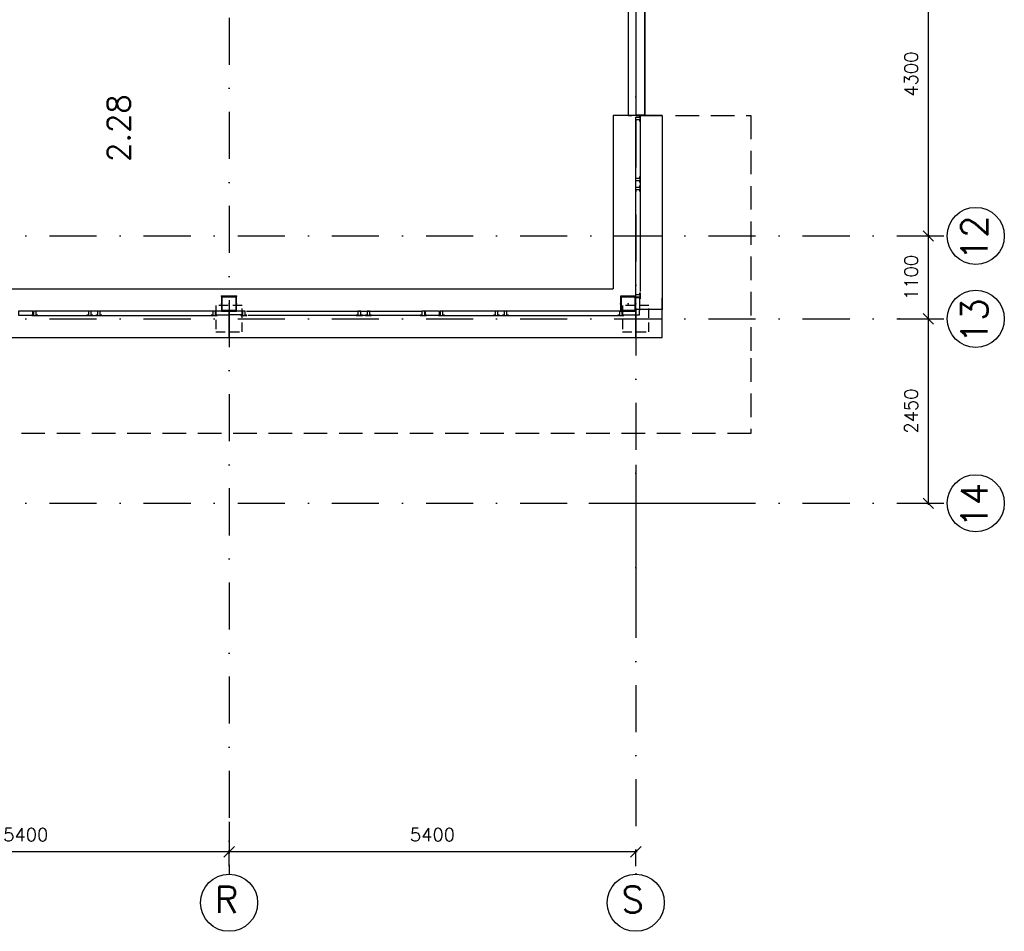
# Model space of a CAD drawing. Extents: x -33346 to 151546, y -8083 to 129543.
# Tile 32 of 68: x 62802 to 75876, y 24112 to 36219. Entities that reach past the tile are written whole.
import ezdxf

# ---------------------------------------------------------------- set-up
doc = ezdxf.new("R2010")
doc.units = 0
doc.header["$LTSCALE"] = 50
doc.header["$MEASUREMENT"] = 0
doc.header["$PDSIZE"] = -1
for name, pattern in [('DASHDOT', [25, 12.5, -6.25, 0, -6.25]), ('DASHED', [0.75, 0.5, -0.25]), ('DD1', [2.66667, 1.66667, -0.5, 0, -0.5]), ('HIDDEN', [9.375, 6.25, -3.125]), ('XREF2$0$DASHDOT', [25, 12.5, -6.25, 0, -6.25])]:
    doc.linetypes.add(name, pattern=pattern)
doc.layers.get('0').update_dxf_attribs({"linetype": 'CONTINUOUS'})
doc.layers.get('DEFPOINTS').update_dxf_attribs({"linetype": 'CONTINUOUS'})
for name, color, linetype in [('1', 7, 'CONTINUOUS'), ('_BESTAAND_ONGEWIJZIGD', 8, 'CONTINUOUS'), ('A--A28--_F-2--', 7, 'CONTINUOUS'), ('A--L21--', 3, 'CONTINUOUS'), ('A--L22--SOLID', 111, 'CONTINUOUS'), ('A--L28--', 7, 'CONTINUOUS'), ('A--L28--_F-2--', 7, 'CONTINUOUS'), ('A--L31--', 2, 'CONTINUOUS'), ('A--T$1A-_F123-_RNR', 4, 'CONTINUOUS'), ('A--T01A-70_TEKST', 5, 'CONTINUOUS'), ('L1', 1, 'CONTINUOUS'), ('STRAMIEN', 1, 'DD1'), ('X--LR---_CP', 7, 'CONTINUOUS'), ('XREF2$0$A--L$7A1-_STRAMIEN', 1, 'CONTINUOUS'), ('XREF2$0$A--L$7A3-_STRAMIEN', 3, 'CONTINUOUS'), ('XREF2$0$A--M$1A-_F123-', 1, 'CONTINUOUS'), ('XREF2$0$A--T$7A8-_STRAMIEN', 8, 'XREF2$0$DASHDOT')]:
    doc.layers.add(name, color=color, linetype=linetype)
doc.styles.add('ALFA-0_25', font='ROMANS')
doc.styles.add('XREF2$0$HIEMSTRA', font='romans.shx')
doc.dimstyles.new('XREF2$0$STANDARD', dxfattribs={"dimscale": 70, "dimtxt": 2.5, "dimasz": 2, "dimexe": 0.3, "dimexo": 0.3, "dimgap": 2, "dimtad": 1, "dimdec": 0, "dimzin": 0, "dimtxsty": 'XREF2$0$HIEMSTRA', "dimblk1": 'XREF2$0$_OBLIQUE', "dimblk2": 'XREF2$0$_OBLIQUE', "dimsah": 1, "dimcen": -0.09, "dimdle": 0.3, "dimclrd": 1, "dimclre": 1, "dimclrt": 4, "dimazin": 3, "dimtfac": 1, "dimtdec": 4, "dimtix": 1, "dimtofl": 0, "dimtmove": 0, "dimatfit": 3, "dimtvp": 625, "dimtolj": 1, "dimtzin": 0})

# ---------------------------------------------------------------- blocks, each defined once
blk = doc.blocks.new('6432')
at = {"layer": '1', "color": 1, "linetype": 'CONTINUOUS'}
blk.add_line((0, 0), (0, 80), dxfattribs=at)
at = {"layer": '_BESTAAND_ONGEWIJZIGD', "linetype": 'CONTINUOUS'}
blk.add_lwpolyline([(0, 0), (-4, 0), (-4, 22), (-57, 22), (-57, 58), (-4, 58), (-4, 80), (0, 80)], close=True, dxfattribs=at)
blk = doc.blocks.new('*U898')
at = {"layer": 'A--L21--', "color": 8, "linetype": 'CONTINUOUS'}
for points in [[(0, 0), (-50, 0), (-50, -2600), (0, -2600)], [(0, 0), (50, 0), (50, -2600), (0, -2600)]]:
    blk.add_lwpolyline(points, dxfattribs=at)
blk = doc.blocks.new('XREF2$0$_OBLIQUE')
at = {"color": 0, "linetype": 'BYBLOCK'}
blk.add_line((-0.5, -0.5), (0.5, 0.5), dxfattribs=at)
blk = doc.blocks.new('*D997')
at = {"color": 1, "linetype": 'BYBLOCK'}
for p, q in [((-916, 5400), (-952, 5400)), ((-931, 5421), (-931, 1079)), ((-916, 1100), (-952, 1100))]:
    blk.add_line(p, q, dxfattribs=at)
at = {"layer": 'DEFPOINTS', "color": 0, "linetype": 'BYBLOCK'}
for p in [(-895, 5400), (-931, 1100), (-895, 1100)]:
    blk.add_point(p, dxfattribs=at)
at = {"color": 1, "linetype": 'BYBLOCK', "xscale": 140, "yscale": 140, "zscale": 140}
for p, rotation in [((-931, 5400), 90), ((-931, 1100), 270)]:
    blk.add_blockref('XREF2$0$_OBLIQUE', p, dxfattribs=dict(at, rotation=rotation))
at = {"color": 4, "linetype": 'BYBLOCK', "insert": (-1159, 3250), "char_height": 175, "attachment_point": 5, "rotation": 90, "style": 'XREF2$0$HIEMSTRA'}
blk.add_mtext('\\A1;4300', dxfattribs=at)
blk = doc.blocks.new('*D998')
at = {"color": 1, "linetype": 'BYBLOCK'}
for p, q in [((-1018, 1100), (-910, 1100)), ((-931, 1121), (-931, -21)), ((-1018, 0), (-910, 0))]:
    blk.add_line(p, q, dxfattribs=at)
at = {"layer": 'DEFPOINTS', "color": 0, "linetype": 'BYBLOCK'}
for p in [(-1039, 1100), (-1039, 0), (-931, 0)]:
    blk.add_point(p, dxfattribs=at)
at = {"color": 1, "linetype": 'BYBLOCK', "xscale": 140, "yscale": 140, "zscale": 140}
for p, rotation in [((-931, 1100), 90), ((-931, 0), 270)]:
    blk.add_blockref('XREF2$0$_OBLIQUE', p, dxfattribs=dict(at, rotation=rotation))
at = {"color": 4, "linetype": 'BYBLOCK', "insert": (-1159, 550), "char_height": 175, "attachment_point": 5, "rotation": 90, "style": 'XREF2$0$HIEMSTRA'}
blk.add_mtext('\\A1;1100', dxfattribs=at)
blk = doc.blocks.new('*D999')
at = {"color": 1, "linetype": 'BYBLOCK'}
for p, q in [((-931, 21), (-931, -2471)), ((-1054, 0), (-910, 0)), ((-1054, -2450), (-910, -2450))]:
    blk.add_line(p, q, dxfattribs=at)
at = {"layer": 'DEFPOINTS', "color": 0, "linetype": 'BYBLOCK'}
for p in [(-1075, 0), (-1075, -2450), (-931, -2450)]:
    blk.add_point(p, dxfattribs=at)
at = {"color": 1, "linetype": 'BYBLOCK', "xscale": 140, "yscale": 140, "zscale": 140}
for p, rotation in [((-931, 0), 90), ((-931, -2450), 270)]:
    blk.add_blockref('XREF2$0$_OBLIQUE', p, dxfattribs=dict(at, rotation=rotation))
at = {"color": 4, "linetype": 'BYBLOCK', "insert": (-1159, -1225), "char_height": 175, "attachment_point": 5, "rotation": 90, "style": 'XREF2$0$HIEMSTRA'}
blk.add_mtext('\\A1;2450', dxfattribs=at)
blk = doc.blocks.new('*D1003')
at = {"color": 1, "linetype": 'BYBLOCK'}
for p, q in [((-4614, -6850), (-10056, -6850)), ((-10035, -7039), (-10035, -6829)), ((-4635, -7039), (-4635, -6829))]:
    blk.add_line(p, q, dxfattribs=at)
at = {"layer": 'DEFPOINTS', "color": 0, "linetype": 'BYBLOCK'}
for p in [(-10035, -6850), (-10035, -7060), (-4635, -7060)]:
    blk.add_point(p, dxfattribs=at)
at = {"color": 1, "linetype": 'BYBLOCK', "xscale": 140, "yscale": 140, "zscale": 140, "rotation": 180}
blk.add_blockref('XREF2$0$_OBLIQUE', (-10035, -6850), dxfattribs=at)
at = {"color": 1, "linetype": 'BYBLOCK', "xscale": 140, "yscale": 140, "zscale": 140}
blk.add_blockref('XREF2$0$_OBLIQUE', (-4635, -6850), dxfattribs=at)
at = {"color": 4, "linetype": 'BYBLOCK', "insert": (-7335, -6622), "char_height": 175, "attachment_point": 5, "style": 'XREF2$0$HIEMSTRA'}
blk.add_mtext('\\A1;5400', dxfattribs=at)
blk = doc.blocks.new('*D1004')
at = {"color": 1, "linetype": 'BYBLOCK'}
for p, q in [((-15435, -6452), (-15435, -6871)), ((-10035, -6452), (-10035, -6871)), ((-10014, -6850), (-15456, -6850))]:
    blk.add_line(p, q, dxfattribs=at)
at = {"layer": 'DEFPOINTS', "color": 0, "linetype": 'BYBLOCK'}
for p in [(-15435, -6431), (-10035, -6431), (-15435, -6850)]:
    blk.add_point(p, dxfattribs=at)
at = {"color": 1, "linetype": 'BYBLOCK', "xscale": 140, "yscale": 140, "zscale": 140, "rotation": 180}
blk.add_blockref('XREF2$0$_OBLIQUE', (-15435, -6850), dxfattribs=at)
at = {"color": 1, "linetype": 'BYBLOCK', "xscale": 140, "yscale": 140, "zscale": 140}
blk.add_blockref('XREF2$0$_OBLIQUE', (-10035, -6850), dxfattribs=at)
at = {"color": 4, "linetype": 'BYBLOCK', "insert": (-12735, -6622), "char_height": 175, "attachment_point": 5, "style": 'XREF2$0$HIEMSTRA'}
blk.add_mtext('\\A1;5400', dxfattribs=at)
blk = doc.blocks.new('Q020593-')
at = {"layer": 'A--A28--_F-2--', "color": 3, "linetype": 'CONTINUOUS'}
for points in [[(-90, 90), (-100, -100), (-100, 100)], [(-90, 90), (-100, 100), (100, 100)], [(-90, 90), (-90, -90), (-100, -100)], [(100, 100), (90, 90), (-90, 90)], [(100, 100), (100, -100), (90, 90)], [(100, -100), (90, -90), (90, 90)], [(100, -100), (-100, -100), (-90, -90)], [(100, -100), (-90, -90), (90, -90)]]:
    blk.add_solid(points, dxfattribs=at)
at = {"layer": 'A--L28--_F-2--', "color": 3, "linetype": 'CONTINUOUS'}
blk.add_lwpolyline([(-100, -100), (-90, -90), (-90, 90), (90, 90), (90, -90), (-90, -90), (-100, -100), (100, -100), (100, 100), (-100, 100)], close=True, dxfattribs=at)
at = {"layer": 'X--LR---_CP', "color": 4, "linetype": 'CONTINUOUS'}
for p in [(-100, 0), (0, 0), (100, 0)]:
    blk.add_point(p, dxfattribs=at)
blk = doc.blocks.new('A$C7EB76395')
at = {"linetype": 'CONTINUOUS'}
for p, q in [((58308.4, -9934.5), (58308.4, -12101.3)), ((57684.1, -10446.3), (59438.8, -10446.3))]:
    blk.add_line(p, q, dxfattribs=at)
blk = doc.blocks.new('XREF2')
at = {"layer": 'XREF2$0$A--L$7A1-_STRAMIEN'}
for centre in [(-120.503, 1100), (-120.503, 0), (-120.503, -2450), (-10034.938, -7755.117), (-4634.938, -7755.117)]:
    blk.add_circle(centre, 379.497, dxfattribs=at)
at = {"layer": 'XREF2$0$A--T$7A8-_STRAMIEN', "color": 8}
for p, q in [((-10034.938, 14000), (-10034.938, -7375.62)), ((-4634.938, 8886.774), (-4634.938, -7375.62)), ((-66174.285, 1100), (-500, 1100)), ((-66174.285, 0), (-500, 0)), ((-66174.285, -2450), (-500, -2450))]:
    blk.add_line(p, q, dxfattribs=at)
at = {"layer": 'XREF2$0$A--L$7A3-_STRAMIEN', "style": 'XREF2$0$HIEMSTRA'}
for s, p in [('12', (37.248, 772.656)), ('13', (37.248, -327.344)), ('14', (37.248, -2777.344))]:
    blk.add_text(s, height=350, rotation=90, dxfattribs=at).set_placement(p)
for s, p in [('R', (-10226.686, -7888.319)), ('S', (-4826.686, -7888.319))]:
    blk.add_text(s, height=350, dxfattribs=at).set_placement(p)
at = {"layer": 'XREF2$0$A--M$1A-_F123-', "linetype": 'CONTINUOUS'}
for base, p1, p2, picture, middle in [((-750, 1100), (-714.163, 5400), (-714.163, 1100), '*D997', (-977.5, 3250)), ((-750, 0), (-857.511, 1100), (-857.511, 0), '*D998', (-977.5, 550)), ((-750, -2450), (-893.347, 0), (-893.347, -2450), '*D999', (-977.5, -1225))]:
    dim = blk.add_linear_dim(base=base, p1=p1, p2=p2, angle=90, dimstyle='XREF2$0$STANDARD', dxfattribs=at)
    dim.commit()
    dim.dimension.update_dxf_attribs({"geometry": picture, "text_midpoint": middle, "insert": (181.162, 0)})
for base, p1, p2, picture, middle in [((-15434.938, -7078.621), (-10034.938, -6659.802), (-15434.938, -6659.802), '*D1004', (-12734.938, -6851.121)), ((-10034.938, -7078.621), (-4634.938, -7289.065), (-10034.938, -7289.065), '*D1003', (-7334.938, -6851.121))]:
    dim = blk.add_linear_dim(base=base, p1=p1, p2=p2, dimstyle='XREF2$0$STANDARD', dxfattribs=at)
    dim.commit()
    dim.dimension.update_dxf_attribs({"geometry": picture, "text_midpoint": middle, "insert": (0, -229.069)})

msp = doc.modelspace()

# ---------------------------------------------------------------- linework, layer by layer
at = {"layer": '_BESTAAND_ONGEWIJZIGD'}
for p, q in [((70982.2, 32588.4), (70982.2, 34889.1)), ((71039.2, 34867.1), (71039.2, 32610.4)), ((65366.1, 32346.9), (63019.8, 32346.9)), ((65814.5, 32346.9), (68143.8, 32346.9)), ((70766.1, 32346.9), (68419.8, 32346.9)), ((63041.8, 32289.9), (65344.1, 32289.9)), ((68122.3, 32289.9), (65837, 32289.9)), ((68441.8, 32289.9), (70744.1, 32289.9))]:
    msp.add_line(p, q, dxfattribs=at)
at = {"layer": '_BESTAAND_ONGEWIJZIGD', "linetype": 'HIDDEN'}
msp.add_lwpolyline([(71512, 34947.1), (72512, 34947.1), (72512, 31722.5), (72512, 30722.5), (31577, 30722.5)], dxfattribs=at)
at = {"layer": '_BESTAAND_ONGEWIJZIGD'}
for points in [[(70982.2, 34947.1), (70982.2, 34947.1), (71331.5, 34947.1), (71331.5, 34947.1), (71331.5, 32547.4), (71331.5, 32372.4), (70982.2, 32372.4), (70982.2, 32546.9)], [(70801.8, 31997.6), (71331.5, 31997.6), (71331.5, 32521.9)], [(60357, 32346.9), (60182, 32346.9), (60182, 31997.6), (60357, 31997.6), (65407, 31997.6), (65582, 31997.6), (65582, 32346.9), (65407.6, 32346.9)], [(65407.6, 32346.9), (65407.6, 32297.6), (65582.1, 32297.6)], [(65757, 32346.9), (65582, 32346.9), (65582, 31997.6), (65757, 31997.6), (70807, 31997.6), (70982, 31997.6), (70982, 32346.9), (70807.6, 32346.9)], [(65756.5, 32346.9), (65756.5, 32297.6), (65582.1, 32297.6)], [(70807.6, 32346.9), (70807.6, 32297.6), (70982.1, 32297.6)]]:
    msp.add_lwpolyline(points, dxfattribs=at)
for points in [[(62786.6, 32296.5), (62978.1, 32296.5), (62978.1, 32346.9), (62786.6, 32346.9)], [(68186.6, 32296.5), (68378.1, 32296.5), (68378.1, 32346.9), (68186.6, 32346.9)]]:
    msp.add_lwpolyline(points, close=True, dxfattribs=at)
at = {"layer": '_BESTAAND_ONGEWIJZIGD', "linetype": 'CONTINUOUS'}
for points in [[(62961.8, 32289.9), (63041.8, 32289.9), (63041.8, 32293.9), (63019.8, 32293.9), (63019.8, 32346.9), (62983.8, 32346.9), (62983.8, 32293.9), (62961.8, 32293.9)], [(63691.8, 32289.9), (63771.8, 32289.9), (63771.8, 32293.9), (63749.8, 32293.9), (63749.8, 32346.9), (63713.8, 32346.9), (63713.8, 32293.9), (63691.8, 32293.9)], [(63811.8, 32289.9), (63891.8, 32289.9), (63891.8, 32293.9), (63869.8, 32293.9), (63869.8, 32346.9), (63833.8, 32346.9), (63833.8, 32293.9), (63811.8, 32293.9)], [(65344.1, 32289.9), (65424.1, 32289.9), (65424.1, 32293.9), (65402.1, 32293.9), (65402.1, 32346.9), (65366.1, 32346.9), (65366.1, 32293.9), (65344.1, 32293.9)], [(65740.1, 32289.9), (65820.1, 32289.9), (65820.1, 32293.9), (65798.1, 32293.9), (65798.1, 32346.9), (65762.1, 32346.9), (65762.1, 32293.9), (65740.1, 32293.9)], [(67271.8, 32289.9), (67351.8, 32289.9), (67351.8, 32293.9), (67329.8, 32293.9), (67329.8, 32346.9), (67293.8, 32346.9), (67293.8, 32293.9), (67271.8, 32293.9)], [(67391.8, 32289.9), (67471.8, 32289.9), (67471.8, 32293.9), (67449.8, 32293.9), (67449.8, 32346.9), (67413.8, 32346.9), (67413.8, 32293.9), (67391.8, 32293.9)], [(68121.8, 32289.9), (68201.8, 32289.9), (68201.8, 32293.9), (68179.8, 32293.9), (68179.8, 32346.9), (68143.8, 32346.9), (68143.8, 32293.9), (68121.8, 32293.9)], [(68361.8, 32289.9), (68441.8, 32289.9), (68441.8, 32293.9), (68419.8, 32293.9), (68419.8, 32346.9), (68383.8, 32346.9), (68383.8, 32293.9), (68361.8, 32293.9)], [(69091.8, 32289.9), (69171.8, 32289.9), (69171.8, 32293.9), (69149.8, 32293.9), (69149.8, 32346.9), (69113.8, 32346.9), (69113.8, 32293.9), (69091.8, 32293.9)], [(69211.8, 32289.9), (69291.8, 32289.9), (69291.8, 32293.9), (69269.8, 32293.9), (69269.8, 32346.9), (69233.8, 32346.9), (69233.8, 32293.9), (69211.8, 32293.9)], [(70744.1, 32289.9), (70824.1, 32289.9), (70824.1, 32293.9), (70802.1, 32293.9), (70802.1, 32346.9), (70766.1, 32346.9), (70766.1, 32293.9), (70744.1, 32293.9)]]:
    msp.add_lwpolyline(points, close=True, dxfattribs=at)
at = {"layer": 'A--L21--'}
for p, q in [((70682.3, 34947.4), (70682.3, 32646.9)), ((60242, 32646.9), (65482, 32646.9)), ((65482, 32646.9), (70682.3, 32646.9))]:
    msp.add_line(p, q, dxfattribs=at)
at = {"layer": 'A--L21--', "linetype": 'CONTINUOUS'}
for points in [[(69004.3, 38067.5), (69004.3, 37863.9), (71099.2, 37863.9), (71099.2, 34950.1), (70982.2, 34950.1)], [(69007.3, 38067.5), (69007.3, 37866.9), (71102.2, 37866.9), (71102.2, 34947.1), (70982.2, 34947.1)]]:
    msp.add_lwpolyline(points, dxfattribs=at)
at = {"layer": 'A--L21--'}
msp.add_lwpolyline([(70982.2, 34947.1), (70682.3, 34947.4)], dxfattribs=at)
at = {"layer": 'A--L22--SOLID'}
for p in [(71036.5, 32372.2), (65581.8, 32292.6), (65582.3, 32292.6), (65582.5, 32292.6), (70982.3, 32292.6)]:
    msp.add_point(p, dxfattribs=at)
at = {"layer": 'A--L28--', "color": 1, "linetype": 'DASHED', "ltscale": 5}
for points in [[(65757, 32421.9), (65407, 32421.9), (65407, 32071.9), (65757, 32071.9)], [(71157, 32421.9), (70807, 32421.9), (70807, 32071.9), (71157, 32071.9)]]:
    msp.add_lwpolyline(points, close=True, dxfattribs=at)
at = {"layer": 'A--L31--', "color": 1}
msp.add_line((71331.5, 34947.1), (70782.2, 34947.1), dxfattribs=at)
at = {"layer": 'A--L31--', "linetype": 'CONTINUOUS'}
msp.add_lwpolyline([(70982.2, 32297.6), (71031.5, 32297.6), (71031.5, 32355.6)], dxfattribs=at)
at = {"layer": 'L1'}
msp.add_line((70982.2, 32501.9), (70982.2, 34736.5), dxfattribs=at)
at = {"layer": 'L1', "color": 2}
msp.add_lwpolyline([(70982.2, 32530.1), (71031.5, 32530.1), (71031.5, 32355.6)], dxfattribs=at)
msp.add_point((70982.2, 33937.1), dxfattribs=at)
at = {"layer": 'STRAMIEN', "color": 8, "linetype": 'DASHDOT'}
msp.add_point((74482, 32246.9), dxfattribs=at)
msp.add_point((74482, 32246.9), dxfattribs=at)
msp.add_point((74482, 32246.9), dxfattribs=at)
msp.add_point((74482, 32246.9), dxfattribs=at)
at = {"layer": 'X--LR---_CP', "color": 1, "linetype": 'CONTINUOUS'}
for p in [(65482, 32546.9), (65482, 32546.9), (70882, 32546.9), (70882, 32546.9)]:
    msp.add_point(p, dxfattribs=at)
at = {"layer": 'X--LR---_CP', "linetype": 'CONTINUOUS'}
msp.add_point((65682, 32546.9), dxfattribs=at)

# ---------------------------------------------------------------- block references
at = {"linetype": 'CONTINUOUS'}
msp.add_blockref('A$C7EB76395', (12673.6, 40243.1), dxfattribs=at)
at = {"layer": 'A--L21--', "linetype": 'CONTINUOUS'}
msp.add_blockref('*U898', (70932.2, 37546.9), dxfattribs=at)
at = {"layer": 'A--L28--'}
for p in [(65582, 32446.9), (70882, 32446.9)]:
    msp.add_blockref('Q020593-', p, dxfattribs=at)
at = {"layer": 'A--L31--', "linetype": 'CONTINUOUS'}
for p in [(71039.2, 34867.1), (71039.2, 34057.1), (71039.2, 33937.1), (71039.2, 32513.6)]:
    msp.add_blockref('6432', p, dxfattribs=at)
at = {"layer": 'A--T01A-70_TEKST', "color": 4}
msp.add_blockref('XREF2', (75617.3, 32246.9), dxfattribs=at)

# ---------------------------------------------------------------- texts
at = {"layer": 'A--T$1A-_F123-_RNR', "style": 'ALFA-0_25'}
msp.add_text('2.28', height=300, rotation=90, dxfattribs=at).set_placement((64267.4, 34329.6))

doc.saveas('drawing.dxf')
